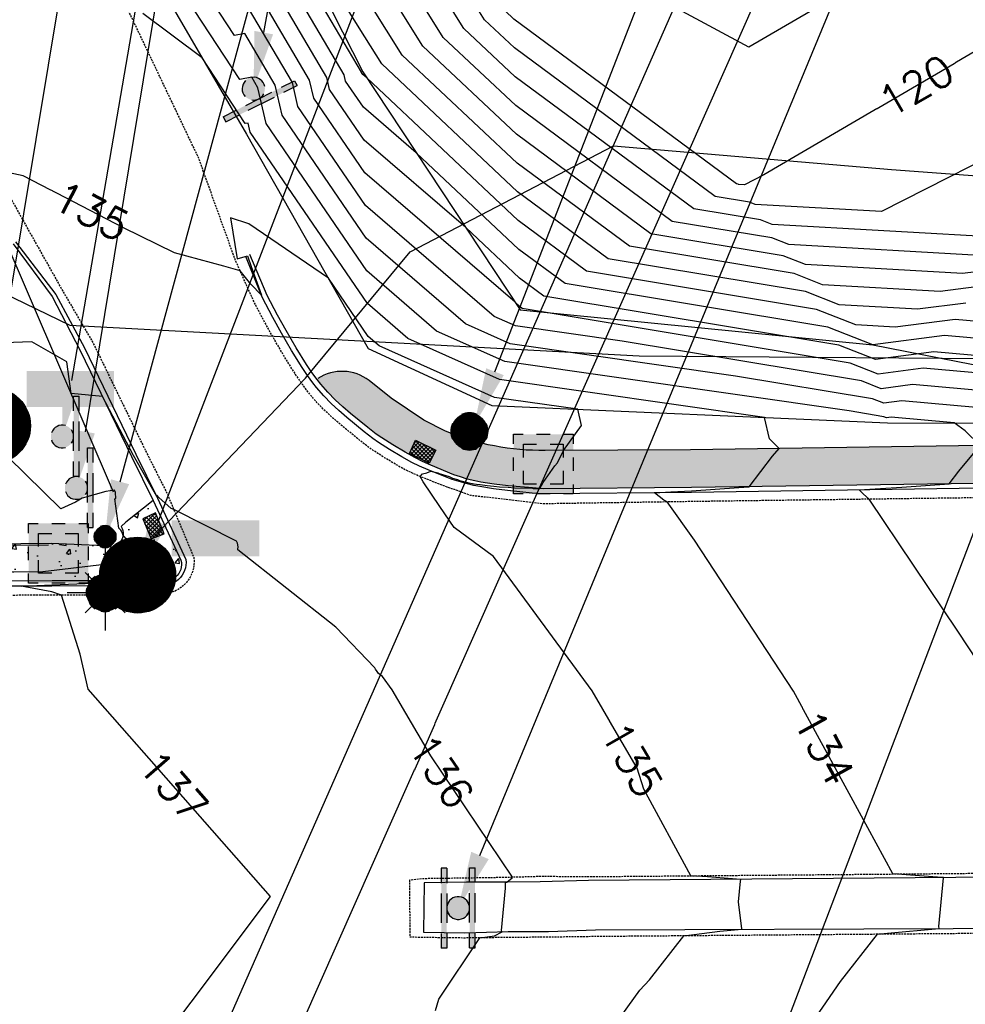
# Model space of a CAD drawing. Header units: feet. Extents: x 351431 to 355879, y 310968 to 329728.
# Tile 227 of 254: x 352934 to 353059, y 326915 to 327044. Entities that reach past the tile are written whole.
import ezdxf

# ---------------------------------------------------------------- set-up
doc = ezdxf.new("R2010")
doc.units = ezdxf.units.FT
doc.header["$MEASUREMENT"] = 0
doc.linetypes.add('D25', pattern=[0.375, 0.25, -0.125])
for name, color, linetype in [('EHYSC', 161, 'Continuous'), ('EHYSW-WARN', 161, 'Continuous'), ('ELIG', 41, 'Continuous'), ('ELTCH-EG1', 253, 'Continuous'), ('ELTCN-EG1', 251, 'Continuous'), ('ELTT', 3, 'Continuous'), ('ELUEU', 153, 'UE'), ('ELUG', 153, 'EGASRT'), ('ELYCB-BACK', 5, 'Continuous'), ('ELYCB-FL', 2, 'Continuous'), ('ELYSP', 1, 'D25'), ('ELYSS', 2, 'Continuous'), ('ELYSW-BACK', 2, 'Continuous'), ('ELYSW-WARN', 161, 'Continuous'), ('ESFIP', 2, 'Continuous'), ('ESFLJ', 5, 'Continuous'), ('ESFLP', 4, 'Continuous'), ('ESFS', 153, 'Continuous'), ('ESMask', 155, 'Continuous'), ('ESUD', 5, 'Continuous'), ('ETFIP', 7, 'Continuous'), ('ETFS', 6, 'Continuous'), ('ETTC', 252, 'Continuous'), ('ETUD', 4, 'Continuous')]:
    doc.layers.add(name, color=color, linetype=linetype)
doc.styles.add('L80', font='simplex', dxfattribs={"height": 4})
doc.styles.add('ROMANSM', font='romansm.shx')
doc.linetypes.add('EGASRT', pattern='A,0.15,-0.07,0.15,-0.04,["G",ROMANSM,S=0.08,R=0,X=-0.005,Y=-0.04],-0.12,0.15,-0.07,0.15,-0.04,[")",ROMANSM,S=0.08,R=0,X=-0.09,Y=-0.04],-0.075', length=1.015)
doc.linetypes.add('UE', pattern='A,0.25,-0.07,0.07,-0.07,0.07,-0.07,0.07,-0.07,0.25,-0.06,["UE",ROMANSM,S=0.08,R=0,X=-0.02,Y=-0.04],-0.175', length=1.225)

# ---------------------------------------------------------------- blocks, each defined once
blk = doc.blocks.new('ESUFJBOX2')
for points in [[(-0.0787, 0.0535), (-0.0787, 0.0787), (-0.0535, 0.0787)], [(-0.0178, 0.0787), (0.0178, 0.0787)], [(0.0535, 0.0787), (0.0787, 0.0787), (0.0787, 0.0535)], [(-0.0525, 0.0178), (-0.0525, 0.0525), (-0.0178, 0.0525)], [(0.0178, 0.0525), (0.0525, 0.0525), (0.0525, 0.0178)], [(-0.0787, -0.0178), (-0.0787, 0.0178)], [(0.0787, 0.0178), (0.0787, -0.0178)], [(-0.0525, -0.0525), (-0.0525, -0.0178)], [(0.0525, -0.0178), (0.0525, -0.0525), (0.0178, -0.0525)], [(-0.0787, -0.0787), (-0.0787, -0.0535)], [(-0.0178, -0.0525), (-0.0525, -0.0525)], [(0.0787, -0.0535), (0.0787, -0.0787), (0.0535, -0.0787)], [(-0.0535, -0.0787), (-0.0787, -0.0787)], [(0.0178, -0.0787), (-0.0178, -0.0787)]]:
    blk.add_lwpolyline(points)
at = {"layer": 'ESMask'}
blk.add_solid([(-0.0787, -0.0787), (-0.0787, 0.0787), (0.0787, -0.0787), (0.0787, 0.0787)], dxfattribs=at)
blk = doc.blocks.new('ESIPUBSIGN')
at = {"layer": 'ESMask'}
h = blk.add_hatch(color=256, dxfattribs=at)
edge = h.paths.add_edge_path()
edge.add_arc((0, 0), 0.03, 90, 450)
for p, q in [((-0.03, 0.1047), (-0.0447, 0.1047)), ((-0.0447, 0.1047), (-0.0447, 0.066)), ((-0.03, 0.1047), (-0.03, 0.066)), ((-0.0447, 0.0381), (-0.0447, -0.0393)), ((-0.03, 0.0381), (-0.03, -0.0393)), ((-0.0447, -0.0672), (-0.0447, -0.1059)), ((-0.03, -0.0672), (-0.03, -0.1059)), ((-0.03, -0.1059), (-0.0447, -0.1059))]:
    blk.add_line(p, q)
for start, end in [(17.9702, 107.0495), (144.2314, 216.3563), (253.5383, 340.7883)]:
    blk.add_arc((0, 0), 0.03, start, end)
blk.add_solid([(-0.0447, -0.1059), (-0.03, -0.1059), (-0.0447, 0.1047), (-0.03, 0.1047)], dxfattribs=at)
blk = doc.blocks.new('ESUFSIG')
for start, end in [(65, 115), (155, 205), (335, 25), (245, 295)]:
    blk.add_arc((0, 0), 0.0492, start, end)
at = {"layer": 'ESMask', "const_width": 0.0492}
blk.add_lwpolyline([(-0.0246, 0, 1), (0.0246, 0, 1)], format="xyb", close=True, dxfattribs=at)
blk = doc.blocks.new('ESUFMALUM')
for p, q in [((0, -0.0295), (0, -0.0976)), ((-0.053, -0.0946), (-0.0354, -0.1123)), ((0.053, -0.0946), (0.0354, -0.1123)), ((-0.1, -0.1476), (-0.05, -0.1476)), ((0.05, -0.1476), (0.1, -0.1476)), ((-0.0354, -0.183), (-0.053, -0.2007)), ((0, -0.1976), (0, -0.2476)), ((0.0354, -0.183), (0.053, -0.2007))]:
    blk.add_line(p, q)
for centre, radius, start, end in [((0, 0), 0.0295, 63.6503, 116.3497), ((0, 0), 0.0295, 153.6503, 206.3497), ((0, 0), 0.0295, 333.6503, 26.3497), ((0, 0), 0.0295, 243.6503, 296.3497), ((0, -0.1476), 0.05, 76.7041, 103.2959), ((0, -0.1476), 0.05, 121.7041, 148.2959), ((0, -0.1476), 0.05, 31.7041, 58.2959), ((0, -0.1476), 0.05, 166.7041, 193.2959), ((0, -0.1476), 0.05, 346.7041, 13.2959), ((0, -0.1476), 0.05, 211.7041, 238.2959), ((0, -0.1476), 0.05, 301.7041, 328.2959), ((0, -0.1476), 0.05, 256.7041, 283.2959)]:
    blk.add_arc(centre, radius, start, end)
at = {"layer": 'ESMask'}
for points, const_width in [([(-0.0148, 0, 1), (0.0148, 0, 1)], 0.0295), ([(-0.025, -0.1476, 1), (0.025, -0.1476, 1)], 0.05)]:
    blk.add_lwpolyline(points, format="xyb", close=True, dxfattribs=dict(at, const_width=const_width))
blk = doc.blocks.new('ESUDCI')
for p, q in [((-0.0684, 0.0831), (-0.0684, 0.0912)), ((-0.0684, 0.0912), (-0.0263, 0.0912)), ((-0.0101, 0.0912), (0.0101, 0.0912)), ((0.0263, 0.0912), (0.0684, 0.0912)), ((0.0684, 0.0912), (0.0684, 0.0831)), ((-0.0684, 0.0243), (-0.0684, 0.0669)), ((-0.0595, 0.0602), (-0.0684, 0.0602)), ((-0.0231, 0.0602), (-0.0466, 0.0602)), ((0.0134, 0.0602), (-0.0101, 0.0602)), ((0.0499, 0.0602), (0.0263, 0.0602)), ((0.0684, 0.0602), (0.0628, 0.0602)), ((0.0684, 0.0669), (0.0684, 0.0243)), ((-0.0628, 0.0301), (-0.0684, 0.0301)), ((-0.0263, 0.0301), (-0.0499, 0.0301)), ((0.0101, 0.0301), (-0.0134, 0.0301)), ((0.0466, 0.0301), (0.0231, 0.0301)), ((0.0684, 0.0301), (0.0595, 0.0301)), ((-0.0684, 0), (-0.0684, 0.0081)), ((-0.0263, 0), (-0.0684, 0)), ((0.0101, 0), (-0.0101, 0)), ((0.0684, 0.0081), (0.0684, 0)), ((0.0684, 0), (0.0263, 0))]:
    blk.add_line(p, q)
at = {"layer": 'ESMask'}
blk.add_solid([(-0.0684, 0), (-0.0684, 0.0912), (0.0684, 0), (0.0684, 0.0912)], dxfattribs=at)
blk = doc.blocks.new('ESUMHOLE')
at = {"ltscale": 0.5}
for radius in [0.1, 0.057]:
    blk.add_circle((0, 0), radius, dxfattribs=at)
at = {"layer": 'ESMask', "const_width": 0.1}
blk.add_lwpolyline([(-0.05, 0, 1), (0.05, 0, 1)], format="xyb", close=True, dxfattribs=at)
at = {"layer": 'ESMask', "color": 155}
blk.add_solid([(0.0899, 0.0499), (0.0899, 0.1445), (0.3206, 0.0499), (0.3206, 0.1445)], dxfattribs=at)

msp = doc.modelspace()

# ---------------------------------------------------------------- hatches: boundary and pattern name
at = {"layer": 'EHYSC'}
h = msp.add_hatch(dxfattribs=at)
h.set_pattern_fill('AR-CONC', color=256, style=0)
h.set_pattern_definition([(50, (352973.602, 326982.555), (7.1726, -0.62752), [0.75, -8.25]), (355, (352973.602, 326982.555), (-1.38751, 7.52192), [0.6, -6.6]), (100.4514, (352974.2, 326982.503), (5.78509, 6.8944), [0.6374, -7.01142]), (46.1842, (352973.602, 326984.555), (10.67241, -1.65519), [1.125, -12.375]), (96.6356, (352974.491, 326984.417), (9.34663, 9.74118), [0.9561, -10.51713]), (351.1842, (352973.602, 326984.555), (9.34662, 9.74119), [0.9, -9.9]), (21, (352974.602, 326984.055), (5.96907, -4.02619), [0.75, -8.25]), (326, (352974.602, 326984.055), (2.43315, 7.2515), [0.6, -6.6]), (71.4514, (352975.0994, 326983.7195), (8.40223, 3.225305), [0.6374, -7.01142]), (37.5, (352973.602, 326982.555), (0.121599, 3.328939), [0, -6.52, 0, -6.7, 0, -6.625]), (7.5, (352973.602, 326982.555), (2.630695, 3.944117), [0, -3.82, 0, -6.37, 0, -2.525]), (327.5, (352971.372, 326982.555), (5.338224, -0.225549), [0, -2.5, 0, -7.8, 0, -10.35]), (317.5, (352970.372, 326982.555), (5.83186, 1.00105), [0, -3.25, 0, -5.18, 0, -7.35])])
h.paths.add_polyline_path([(353453.9, 326990.68), (353454.91, 326991.1), (353456.44, 326991.81), (353457.36, 326992.29), (353458.24, 326992.8), (353459.11, 326993.36), (353459.98, 326993.98), (353460.88, 326994.68), (353462.19, 326995.77), (353462.98, 326996.48), (353463.72, 326997.2), (353464.41, 326997.98), (353465.07, 326998.83), (353465.71, 326999.79), (353466.31, 327000.78), (353466.91, 327001.87), (353467.52, 327003.02), (353468.69, 327005.4), (353469.74, 327007.67), (353470.58, 327009.59), (353471.36, 327011.42), (353471.72, 327016.93), (353468.6, 327015.03), (353466.68, 327012.71), (353465.96, 327011.14), (353464.23, 327007.52), (353463.18, 327005.46), (353462.1, 327003.51), (353461.32, 327002.21), (353460.37, 327000.93), (353459.26, 326999.78), (353457.95, 326998.67), (353457.15, 326998.05), (353456.37, 326997.5), (353455.61, 326997.01), (353454.83, 326996.55), (353454.01, 326996.12), (353452.65, 326995.48), (353451.54, 326995.02), (353450.43, 326994.7), (353448.96, 326994.37), (353447.75, 326994.14), (353446.91, 326994), (353445.06, 326993.79), (353443.19, 326993.65), (353388.65, 326992.84), (353337.88, 326992.1), (353285.73, 326991.48), (353278.54, 326991.31), (353274.8, 326991.29), (353250.95, 326991.03), (353247.34, 326990.94), (353234.63, 326990.76), (353182.99, 326989.96), (353128.98, 326989.18), (353075.88, 326988.45), (353022.86, 326987.68), (353003.7, 326987.59, -0.104724), (352990.55, 326990.14), (352987.68, 326991.6), (352983.36, 326994.48), (352980.46, 326996.8, 0.327138), (352973.58, 326996.98), (352973.6, 326996.95), (352974.08, 326996.34), (352975.03, 326995.25), (352975.99, 326994.26), (352976.99, 326993.35), (352978.02, 326992.47), (352980.29, 326990.61), (352981.41, 326989.74), (352982.14, 326989.25), (352983.6, 326988.33), (352985.21, 326987.38), (352986.5, 326986.64), (352987.49, 326986.14), (352988.59, 326985.65), (352991.65, 326984.39), (352992.51, 326984.09), (352993.41, 326983.82), (352994.39, 326983.58), (352995.19, 326983.43), (352996.96, 326983.16), (352998.81, 326982.94), (353002.02, 326982.65), (353003.41, 326982.55), (353022.96, 326982.7), (353075.92, 326983.47), (353128.85, 326984.22), (353183.44, 326985.03), (353235.34, 326985.78), (353247.38, 326986.14), (353251.07, 326986.05), (353274.97, 326986.43), (353278.56, 326986.38), (353285.67, 326986.45), (353337.92, 326987.14), (353388.54, 326987.84), (353443.48, 326988.66), (353445.55, 326988.82), (353447.58, 326989.06), (353448.5, 326989.23), (353450.08, 326989.57), (353452, 326990.05), (353452.94, 326990.34)])
h = msp.add_hatch(dxfattribs=at)
h.set_pattern_fill('AR-CONC', color=256, style=0)
h.set_pattern_definition([(50, (352814.198, 326970.264), (7.1726, -0.62752), [0.75, -8.25]), (355, (352814.198, 326970.264), (-1.3875, 7.52192), [0.6, -6.6]), (100.4514, (352814.796, 326970.212), (5.7851, 6.8944), [0.6374, -7.01142]), (46.184, (352814.198, 326972.264), (10.6724, -1.6552), [1.125, -12.375]), (96.636, (352815.088, 326972.126), (9.3466, 9.7412), [0.9561, -10.5171]), (351.184, (352814.198, 326972.264), (9.3466, 9.7412), [0.9, -9.9]), (21, (352815.198, 326971.764), (5.96907, -4.0262), [0.75, -8.25]), (326, (352815.198, 326971.764), (2.43315, 7.2515), [0.6, -6.6]), (71.4514, (352815.6956, 326971.4285), (8.40223, 3.2253), [0.6374, -7.01142]), (37.5, (352814.1982, 326970.264), (0.1216, 3.32894), [0, -6.52, 0, -6.7, 0, -6.625]), (7.5, (352814.1982, 326970.264), (2.630695, 3.94412), [0, -3.82, 0, -6.37, 0, -2.525]), (327.5, (352811.9682, 326970.264), (5.338224, -0.22555), [0, -2.5, 0, -7.8, 0, -10.35]), (317.5, (352810.968, 326970.264), (5.83186, 1.00105), [0, -3.25, 0, -5.18, 0, -7.35])])
h.paths.add_polyline_path([(352955.65, 326973.13), (352951.98, 326980.99), (352948.36, 326978.15), (352947.75, 326977.57, -0.742423), (352945.55, 326975.01), (352938.55, 326975.31), (352886.62, 326974.75), (352834.87, 326974.54), (352814.2, 326974.89), (352814.2, 326970.28), (352834.95, 326970.26), (352886.94, 326970.33), (352938.66, 326970.4), (352947.05, 326970.39), (352952.64, 326970.51, 0.614753)])
at = {"layer": 'EHYSW-WARN'}
h = msp.add_hatch(dxfattribs=at)
h.set_pattern_fill('ANSI37', color=256, scale=3, style=0)
h.paths.add_polyline_path([(352988.39, 326985.92), (352985.79, 326987.2), (352986.6, 326988.94), (352989.28, 326987.62)])
h = msp.add_hatch(dxfattribs=at)
h.set_pattern_fill('ANSI37', color=256, scale=3, style=0)
h.paths.add_polyline_path([(352952.31, 326979.35), (352950.61, 326978.59), (352951.7, 326975.92), (352953.45, 326976.62)])

# ---------------------------------------------------------------- linework, layer by layer
at = {"layer": 'ELIG', "flags": 128}
for points in [[(352946.74, 326982.09), (352924.97, 327032.73), (352903.06, 327077.57), (352878.33, 327127.87), (352856.54, 327172.7), (352831.68, 327223.3), (352807, 327273.69), (352790.52, 327307.41), (352779.58, 327327.47), (352768.33, 327346.43)], [(352812.26, 326974.85), (352869.28, 326974.72), (352938.19, 326975.14)]]:
    msp.add_lwpolyline(points, dxfattribs=at)
at = {"layer": 'ELTCN-EG1', "flags": 128}
for points, elevation in [([(353047.25, 327050.51), (353030.54, 327040.74), (353011.34, 327051.09)], 119), ([(352952.47, 326981.71), (352952.46, 326981.54), (352949.4, 326986.94), (352945.3, 326994.72), (352941.18, 326995.09), (352940.6, 326999.27), (352935.98, 327001.89), (352932.32, 327001.76)], 136), ([(352935.69, 326969.75), (352938.63, 326969.86), (352943.01, 326970.07), (352947.05, 326970.33), (352947.19, 326970.37), (352947.33, 326970.37), (352947.45, 326970.4), (352947.71, 326970.48), (352947.46, 326970.5), (352948.37, 326973.18), (352948.42, 326973.23), (352948.47, 326973.3), (352948.51, 326973.37), (352948.56, 326973.45), (352948.6, 326973.53), (352948.57, 326973.76), (352948.67, 326975.62), (352948.61, 326975.71), (352948.54, 326975.81), (352948.45, 326975.92), (352948.34, 326976.05), (352948.2, 326976.2), (352948.03, 326976.37), (352948.01, 326976.39), (352947.97, 326976.53), (352947.92, 326976.68), (352947.86, 326976.82), (352947.79, 326976.95), (352947.71, 326977.07), (352947.63, 326977.18), (352947.54, 326977.28), (352947.45, 326977.36), (352946.93, 326981.22), (352947.08, 326981.27), (352947.01, 326982.03), (352946.88, 326982.37), (352945.76, 326982.2), (352942.64, 326981.29), (352941.75, 326980.79), (352939.79, 326979.88), (352932.85, 326986.71)], 137)]:
    msp.add_lwpolyline(points, dxfattribs=dict(at, elevation=elevation))
at = {"layer": 'ELTT', "flags": 128}
msp.add_lwpolyline([(352838.72, 327306.79), (352862.15, 327273.47), (352885.61, 327216.6), (352911.45, 327169.22), (352933.47, 327125.24), (352958.09, 327079.88), (352979.62, 327037.47), (353000.38, 327006.13), (353046.88, 327001.5), (353099.6, 326991.18), (353107.76, 327024.33), (353133.82, 327075.66), (353169.33, 327092.83), (353182.53, 327042.94)], dxfattribs=at)
at = {"layer": 'ELUEU', "flags": 128}
msp.add_lwpolyline([(352321.11, 327031.09), (352333.13, 327025.64), (352362.14, 327026.42), (352397.4, 327022.45), (352418, 327011.51), (352431.8, 327000.01), (352458.1, 326981.29), (352465.9, 326973.24), (352483.69, 326971.28), (352546.83, 326970.51), (352605.6, 326971.45), (352775.24, 326972.05), (352827.6, 326971.99), (352864.26, 326971.61), (352937.44, 326971.65), (352947.4, 326972.84), (352951.29, 326975.38), (352972.07, 326997.1), (352985.88, 327013.75), (353012.69, 327027.73), (353049.35, 327024.62), (353073.7, 327022.81), (353108.14, 327025.69), (353153.53, 327024.87), (353186.47, 327024.92), (353210.69, 327025.77), (353231.94, 327025.38), (353246.72, 327026.53), (353285.15, 327026.28), (353312.56, 327024.95), (353342.32, 327018.84), (353372.43, 327020.12), (353420.76, 327021.49), (353460.54, 327021.37), (353461.53, 327024.21), (353502.83, 327025.61), (353513.22, 327021.01), (353526.07, 327007.17), (353532.6, 327004.81), (353546.65, 327003.65)], dxfattribs=at)
at = {"layer": 'ELUG', "flags": 128}
msp.add_lwpolyline([(351628.51, 327009.58), (351727.98, 327005.72), (351879.5, 327005.44), (352016.06, 327009.05), (352139.04, 327008.19), (352229.02, 327010.07), (352291.51, 327009.48), (352327.51, 327011.59), (352363.93, 327007.9), (352394.05, 327008.4), (352418, 327011.51), (352467.76, 327008.79), (352500.86, 327009.66), (352541.02, 327012.64), (352573.71, 327015.89), (352629.09, 327014.46), (352764.36, 327019.9), (352798.92, 327022.22), (352840.68, 327019.81), (352879.46, 327015.94), (352912.78, 327017.78), (352940.99, 327004.09), (353016.09, 327000.07), (353073.16, 326999.6), (353126.27, 327000.8), (353171.7, 327001.07), (353207.47, 326998.86), (353258.09, 326998.92), (353287.96, 327003.27), (353330.55, 327004.17), (353359.99, 327004.54), (353394.26, 327005.2), (353432.44, 327004.83), (353487, 327004.74), (353514.94, 327004.34), (353526.78, 327004.41)], dxfattribs=at)
at = {"layer": 'ELYCB-BACK', "flags": 128}
msp.add_lwpolyline([(352933.53, 327014.83), (352938.65, 327007.88), (352942.38, 327000.76), (352949.12, 326986.79), (352951.98, 326980.99), (352955.65, 326973.13, -0.614753), (352952.64, 326970.51), (352947.05, 326970.39), (352938.66, 326970.4), (352886.94, 326970.33), (352834.88, 326970.25), (352765.69, 326970.33)], format="xyb", dxfattribs=at)
for points in [[(353075.92, 326983.47), (353022.96, 326982.7), (353003.41, 326982.55), (353002.02, 326982.65), (352998.81, 326982.94), (352996.96, 326983.16), (352995.19, 326983.43), (352994.39, 326983.58), (352993.41, 326983.82), (352992.51, 326984.09), (352991.65, 326984.39), (352988.59, 326985.65), (352987.49, 326986.14), (352986.5, 326986.64), (352985.21, 326987.38), (352983.6, 326988.33), (352982.14, 326989.25), (352981.41, 326989.74), (352980.29, 326990.61), (352978.02, 326992.47), (352976.99, 326993.35), (352975.99, 326994.26), (352975.03, 326995.25), (352974.08, 326996.34), (352973.6, 326996.95), (352972.92, 326997.88), (352972.22, 326998.91), (352970.83, 327001.13), (352969.52, 327003.38), (352968.39, 327005.41), (352967.01, 327008.03), (352964.74, 327013.41)], [(353209.02, 326933.43), (353157.92, 326932.25), (353109.05, 326931.77), (353057.83, 326931.3), (353009.4, 326930.9), (353003.04, 326930.73), (352998.41, 326930.7), (352993.32, 326930.7), (352987.72, 326930.59), (352987.64, 326924.11), (352993.1, 326924.03), (352998.82, 326924.17), (353004.14, 326924.19), (353010.34, 326924.4), (353057.47, 326924.6), (353109.06, 326925.12), (353158, 326926.52), (353209.12, 326927.92)]]:
    msp.add_lwpolyline(points, dxfattribs=at)
at = {"layer": 'ELYCB-FL', "flags": 128}
msp.add_lwpolyline([(352933.85, 327015.1), (352939.15, 327008.14), (352942.93, 327001.12), (352949.72, 326987.12), (352952.57, 326981.31), (352956.29, 326973.2, -0.519385), (352952.67, 326969.87), (352947.04, 326969.76), (352938.62, 326969.72), (352886.93, 326969.72), (352834.88, 326969.7), (352765.73, 326969.72)], format="xyb", dxfattribs=at)
msp.add_lwpolyline([(353075.91, 326982.83), (353022.98, 326982.05), (353003.35, 326981.85), (353001.95, 326981.97), (352998.72, 326982.31), (352996.86, 326982.55), (352995.08, 326982.83), (352994.27, 326982.98), (352993.25, 326983.22), (352992.32, 326983.49), (352991.43, 326983.78), (352989.66, 326984.45), (352988.23, 326985.02), (352987.11, 326985.5), (352986.1, 326986), (352984.79, 326986.74), (352983.17, 326987.7), (352981.69, 326988.64), (352980.96, 326989.15), (352979.83, 326990.03), (352977.53, 326991.93), (352976.48, 326992.84), (352975.47, 326993.77), (352974.49, 326994.77), (352973.53, 326995.89), (352973.04, 326996.51), (352972.36, 326997.46), (352971.65, 326998.5), (352970.25, 327000.76), (352968.92, 327003.04), (352967.78, 327005.11), (352966.38, 327007.77), (352964.21, 327013.13)], dxfattribs=at)
at = {"layer": 'ELYSP', "flags": 128}
for points in [[(353471.72, 327016.93), (353473.34, 327010.98), (353472.52, 327009.02), (353471.62, 327006.97), (353470.51, 327004.55), (353469.26, 327002.01), (353468.62, 327000.78), (353467.98, 326999.62), (353467.34, 326998.56), (353466.65, 326997.54), (353465.94, 326996.63), (353465.19, 326995.8), (353464.4, 326995.03), (353463.54, 326994.28), (353462.13, 326993.13), (353461.13, 326992.37), (353460.16, 326991.7), (353459.21, 326991.1), (353458.24, 326990.54), (353457.22, 326990.02), (353455.54, 326989.23), (353454.49, 326988.79), (353453.49, 326988.42), (353452.52, 326988.1), (353451.54, 326987.83), (353448.89, 326987.21), (353447.91, 326987.04), (353446.82, 326986.91), (353444.77, 326986.74), (353443.53, 326986.67), (353388.81, 326985.74), (353337.93, 326985.19), (353285.83, 326984.43), (353278.62, 326984.26), (353275.06, 326984.3), (353251.07, 326983.96), (353247.35, 326983.9), (353235.33, 326983.74), (353183.52, 326983), (353128.81, 326982.2), (353075.89, 326981.55), (353023, 326980.85), (353003.29, 326980.55), (352993.9, 326981.65), (352990.75, 326982.77), (352987.72, 326983.93), (352986.57, 326984.42), (352985.51, 326984.9), (352984.15, 326985.64), (352982.5, 326986.63), (352981, 326987.59), (352980.26, 326988.11), (352979.11, 326989.01), (352976.77, 326990.94), (352975.7, 326991.85), (352974.68, 326992.79), (352973.68, 326993.8), (352972.7, 326994.93), (352972.21, 326995.56), (352971.5, 326996.53), (352970.77, 326997.61), (352969.31, 326999.92), (352967.94, 327002.27), (352966.75, 327004.39), (352965.3, 327007.13), (352962.8, 327012.74), (352957.95, 327026.2), (352945.57, 327052.16), (352923.15, 327098.73), (352900.12, 327145.49), (352876.71, 327192.33), (352852.27, 327239.45), (352828.96, 327285.33), (352805.94, 327331.02), (352784.84, 327377.71), (352765.38, 327424.66), (352747.38, 327470.35), (352729.62, 327519.27), (352711.13, 327568.23), (352695.97, 327611.17), (352680.91, 327659.05), (352668.26, 327707.91), (352656.73, 327756.8), (352645.41, 327805.7), (352634.18, 327854.5), (352629.81, 327868.64), (352624.01, 327903.23), (352616.53, 327952.87), (352608.23, 328002.03), (352600.06, 328051.62), (352591.29, 328101.07), (352580.88, 328154.88), (352570.37, 328203.91), (352559.3, 328252.38), (352547.15, 328301.25), (352534.24, 328349.81), (352518.99, 328403.42), (352504.39, 328451.26), (352488.93, 328498.79), (352472.68, 328546.31), (352455.4, 328593.22), (352428.81, 328661.94), (352411.59, 328708.61), (352393.97, 328755.74), (352373.41, 328801.56), (352361.41, 328828.11), (352340.34, 328873.39), (352318.03, 328918.29), (352294.6, 328962.5), (352287.43, 328978.54), (352284.98, 328987.24), (352274.18, 329000.14), (352270.06, 329005.4), (352268.05, 329008.33), (352245.45, 329048.88), (352220.78, 329092.58), (352196.74, 329136.66), (352173.48, 329180.77), (352149.62, 329224.82), (352125.54, 329268.72), (352101.8, 329312.58), (352077.73, 329356.42), (352053.85, 329400.26), (352028.64, 329446.1), (352005.1, 329487.53), (352002.23, 329492.52), (352001.22, 329494.95), (352003.34, 329495.44), (352005.77, 329496.35), (352007.01, 329499.72), (352007.48, 329505.59), (351999.79, 329504.42), (351998.98, 329504.41), (351997.72, 329504.42, -0.123639), (351998.25, 329529.38), (352000.21, 329534.16), (352001.79, 329537.24), (352004.97, 329541.63), (352015.31, 329551.42), (352026.23, 329556.61), (352036.34, 329559.87), (352047.35, 329562.38), (352057.58, 329563.77), (352099.51, 329564.28)], [(352669.31, 326840.93), (352677.33, 326790.8), (352685.12, 326741.63), (352692.68, 326692.33), (352700.79, 326642.52), (352708.71, 326593.13), (352716.56, 326544.1), (352724.39, 326494.75), (352732.31, 326445.28), (352740.5, 326396.07), (352748.52, 326346.78), (352756.55, 326297.83), (352765.17, 326247.85), (352772.79, 326198.85), (352780.82, 326149.55), (352788.93, 326099.86), (352789.46, 326095.44), (352787.74, 326095.71), (352785.97, 326098.57), (352769.08, 326147.44), (352750.49, 326195.2), (352732.36, 326242.65), (352714.34, 326290.18), (352695.73, 326337.75), (352677.36, 326385.81), (352671.31, 326401.44), (352652.58, 326449.25), (352633.95, 326496.99), (352614.26, 326547.05), (352593.4, 326600.3), (352572.27, 326654.15), (352552.21, 326704.8), (352532.03, 326757.14), (352511.78, 326807.7), (352491.79, 326859.43), (352489.07, 326865.88), (352482.85, 326881.64), (352481.96, 326884.08), (352478.73, 326892.72, -0.387923), (352480.89, 326896.38), (352490.59, 326896.88), (352495.74, 326896.99), (352547.34, 326896.98), (352611.91, 326897.16), (352663.21, 326897.2), (352713.18, 326897.39), (352764.07, 326897.1), (352815.19, 326897.09), (352834.19, 326897.1), (352884.99, 326897.18), (352941.91, 326897.36), (352945.23, 326897.33), (352948.07, 326897.35, -0.343653), (352955.1, 326892.59), (352955.27, 326889.92), (352955.99, 326849.83), (352955.47, 326840.72), (352956.55, 326786.31), (352958.6, 326733.13), (352961.11, 326680.34), (352963.2, 326628.51), (352965.4, 326575.97), (352967.27, 326523.24), (352970, 326470.96), (352971.95, 326422.3), (352971.3, 326394.39), (352971.35, 326393.86), (352968.23, 326345.53), (352964.31, 326289.65), (352959.96, 326237.31), (352956.51, 326185.44), (352953.03, 326134.96), (352949.28, 326082.51), (352947.5, 326029.85), (352947.29, 325978.11), (352949.25, 325926.05), (352951.86, 325876.73), (352953.27, 325824.71), (352952.57, 325822.12), (352950.49, 325821.49), (352947.43, 325822.57), (352939.49, 325871.34), (352931.53, 325920.36), (352923.69, 325970.01), (352915.85, 326018.85), (352907.87, 326068.63), (352899.89, 326117.32), (352892.07, 326167.26), (352884.3, 326216.71), (352876.4, 326266.05), (352868.33, 326315.28), (352860.49, 326364.65), (352852.55, 326414.29), (352844.24, 326463.55), (352836.39, 326512.77), (352828.44, 326562.2), (352820.67, 326611.62), (352812.85, 326660.91), (352805.04, 326710.37), (352797.43, 326759.71), (352789.56, 326808.98), (352781.81, 326858.48), (352777.18, 326889.71), (352770.83, 326931.74), (352764.73, 326967.78), (352762.99, 326979.17), (352757.68, 327011.78), (352750.3, 327056.04), (352741.08, 327111.96), (352732.89, 327161.11), (352725.19, 327210.71), (352717, 327260.27), (352708.89, 327309.56), (352701.17, 327358.85), (352692.8, 327407.84), (352684.75, 327457.55), (352676.89, 327506.79), (352668.89, 327556.28), (352663.11, 327596.51), (352661.91, 327599.5), (352666.75, 327599.31), (352671.43, 327600.91), (352673.58, 327596.98), (352688.25, 327559.15), (352705.74, 327511.22), (352723.35, 327462.77), (352741.16, 327415.34), (352761.84, 327368.02), (352784.32, 327321.64), (352806.98, 327275.77), (352830.16, 327228.36), (352852.86, 327181.53), (352875.43, 327135.27), (352898.73, 327088.17), (352921.62, 327041.43), (352935.71, 327016.32), (352939.95, 327008.78), (352944.02, 327001.83), (352950.93, 326987.65), (352953.83, 326981.89), (352957.34, 326973.5, -0.461442), (352953.1, 326968.71), (352947.07, 326968.55), (352938.59, 326968.51), (352887.06, 326968.33), (352834.92, 326968.41), (352765.72, 326968.2), (352715.08, 326968.23), (352663.71, 326967.92), (352612.26, 326968.2), (352598.01, 326968.01), (352544.89, 326967.82), (352494, 326967.75), (352469.81, 326967.69), (352463.49, 326967.73), (352460.89, 326967.73), (352456.68, 326972.72), (352455.58, 326972.63), (352456.38, 326977.4), (352456.85, 326980.75), (352461.61, 327008.27), (352462.65, 327013.78), (352462.82, 327014.6), (352464.73, 327025.76), (352471.22, 327076.33), (352477.38, 327126.05), (352483.66, 327176.67), (352489.81, 327226.52), (352495.63, 327275.78), (352502.04, 327325.95), (352508.17, 327377.49), (352513.96, 327426.07), (352518.69, 327476.29), (352521.89, 327527.81), (352523.21, 327577.57), (352524.96, 327603.15), (352527.06, 327610.52), (352529.97, 327613.88), (352534.11, 327615.57), (352538.8, 327615.57), (352542.17, 327613.86), (352544.23, 327610.85), (352548.46, 327587.45), (352557.12, 327538.03), (352564.8, 327488.59), (352573.35, 327439.22), (352581.53, 327389.72), (352589.66, 327340.53), (352597.61, 327291.05), (352605.22, 327242.1), (352613.36, 327192.34), (352621.44, 327143.28), (352628.96, 327093.63), (352637.1, 327044.5), (352644.72, 326997.64), (352648.24, 326974.74), (352656.35, 326922.87), (352660.02, 326891.46), (352669.31, 326840.93)]]:
    msp.add_lwpolyline(points, format="xyb", dxfattribs=at)
msp.add_lwpolyline([(353472.51, 326937.58), (353413.5, 326935.98), (353409.55, 326936.03), (353370.72, 326935.04), (353352.66, 326933.92), (353304.67, 326930.98), (353255.49, 326928.57), (353209.11, 326927.28), (353158.03, 326925.85), (353109.04, 326924.44), (353057.46, 326923.9), (353010.47, 326923.52), (353004.18, 326923.44), (352998.91, 326923.4), (352992.92, 326923.33), (352987.71, 326923.4), (352985.86, 326923.44), (352985.85, 326930.98), (352987.66, 326931.19), (352993.32, 326931.27), (352998.66, 326931.35), (353003.06, 326931.48), (353009.32, 326931.42), (353057.81, 326931.84), (353109.12, 326932.38), (353157.81, 326932.85), (353209.03, 326934.1), (353255.38, 326935.08), (353304.23, 326936.33), (353352.28, 326937.4), (353370.43, 326937.8), (353409.74, 326938.82), (353413.58, 326938.88), (353472.4, 326940.36)], dxfattribs=at)
at = {"layer": 'ELYSS', "flags": 128}
msp.add_lwpolyline([(352701.02, 327606.48), (352728.29, 327525.4), (352744.04, 327483.11), (352751.8, 327462.87), (352769.26, 327417.8), (352783.82, 327384.82), (352805.63, 327335.44), (352823.93, 327299.71), (352844.36, 327258.14), (352868.11, 327211.27), (352894.28, 327159.35), (352917.19, 327117.67), (352941.89, 327067.8), (352964.28, 327029.27), (352980.36, 327001.03), (352996.66, 326993.5), (353048.83, 326991.24), (353099.6, 326991.18), (353150.99, 326992.1), (353184.17, 326992.79)], dxfattribs=at)
at = {"layer": 'ELYSW-BACK', "flags": 128}
for points in [[(353234.63, 326990.76), (353182.99, 326989.96), (353128.98, 326989.18), (353075.88, 326988.45), (353022.86, 326987.68), (353003.7, 326987.59, -0.104724), (352990.55, 326990.14), (352987.68, 326991.6), (352983.36, 326994.48), (352980.46, 326996.8, 0.320229), (352973.7, 326997.06)], [(352951.98, 326980.99), (352948.36, 326978.15), (352947.75, 326977.57, -0.742423), (352945.55, 326975.01), (352938.55, 326975.31), (352886.62, 326974.75), (352834.62, 326974.56), (352814.2, 326974.89)]]:
    msp.add_lwpolyline(points, format="xyb", dxfattribs=at)
at = {"layer": 'ELYSW-WARN', "flags": 128}
for points in [[(352988.39, 326985.92), (352985.79, 326987.2), (352986.6, 326988.94), (352989.28, 326987.62)], [(352952.31, 326979.35), (352950.61, 326978.59), (352951.7, 326975.92), (352953.45, 326976.62)]]:
    msp.add_lwpolyline(points, close=True, dxfattribs=at)
at = {"layer": 'ETFIP'}
for points in [[(352998.22, 326997.51), (352994.34, 326990.98), (352995.9, 326998.42)], [(352948.82, 326983.14), (352945.65, 326976.23), (352946.41, 326983.79)]]:
    msp.add_solid(points, dxfattribs=at)
at = {"layer": 'ETFS', "linetype": 'ByBlock', "lineweight": -2}
msp.add_lwpolyline([(352966.57, 327042.65), (353027.13, 327373.53)], dxfattribs=at)
at = {"layer": 'ETFS'}
for points in [[(352967.8, 327042.43), (352965.22, 327035.27), (352965.34, 327042.88)], [(352942.49, 326996.61), (352939.99, 326989.43), (352940.03, 326997.03)], [(352944.29, 326989.84), (352941.84, 326982.65), (352941.83, 326990.25)], [(352996.24, 326933.73), (352992.21, 326927.28), (352993.93, 326934.69)]]:
    msp.add_solid(points, dxfattribs=at)
at = {"layer": 'ETUD'}
msp.add_solid([(352953.8, 326977.71), (352949.94, 326971.16), (352951.46, 326978.61)], dxfattribs=at)

# ---------------------------------------------------------------- block references
at = {"layer": 'ESFIP', "xscale": 50, "yscale": 50, "zscale": 50}
msp.add_blockref('ESUFSIG', (352993.69, 326990.1), dxfattribs=at)
at = {"layer": 'ESFLJ', "xscale": 50, "yscale": 50, "zscale": 50}
for p in [(353003.44, 326985.79), (352939.49, 326974.03)]:
    msp.add_blockref('ESUFJBOX2', p, dxfattribs=at)
at = {"layer": 'ESFLP', "xscale": 50, "yscale": 50, "zscale": 50}
msp.add_blockref('ESUFMALUM', (352945.65, 326976.23), dxfattribs=at)
at = {"layer": 'ESFS'}
for p, xscale, yscale, zscale, rotation in [((352965.22, 327035.27), 50.00000000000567, 50.00000000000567, 50.00000000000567, 116.8246661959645), ((352939.99, 326989.43), 50, 50, 50, 180), ((352941.84, 326982.65), 50, 50, 50, 180), ((352992.21, 326927.28), 50, 50, 50, 180)]:
    msp.add_blockref('ESIPUBSIGN', p, dxfattribs=dict(at, xscale=xscale, yscale=yscale, zscale=zscale, rotation=rotation))
at = {"layer": 'ESFS', "xscale": 50, "yscale": 50, "zscale": 50}
msp.add_blockref('ESIPUBSIGN', (352992.21, 326927.28), dxfattribs=at)
at = {"layer": 'ESUD', "xscale": 50, "yscale": 50, "zscale": 50}
for p in [(352930.8, 326990.84), (352949.94, 326971.16)]:
    msp.add_blockref('ESUMHOLE', p, dxfattribs=at)
at = {"layer": 'ESUD', "xscale": 50, "yscale": 50, "zscale": 50, "rotation": 180}
msp.add_blockref('ESUDCI', (352949.87, 326972.26), dxfattribs=at)

# ---------------------------------------------------------------- texts
at = {"layer": 'ETTC', "char_height": 4, "attachment_point": 5, "style": 'L80', "bg_fill": 3, "box_fill_scale": 1.2, "bg_fill_color": 256}
for s, insert, rotation, bg_fill_transparency in [('{134}', (353040.47, 326948.44, 134), 298.4936, 7019764), ('{135}', (353015.14, 326946.87, 135), 300.1595, 7019759), ('{136}', (352989.96, 326945.31, 136), 304.0886, 7019754)]:
    msp.add_mtext(s, dxfattribs=dict(at, insert=insert, rotation=rotation, bg_fill_transparency=bg_fill_transparency))

# ---------------------------------------------------------------- next in the draw order: texts
for s, insert, rotation, bg_fill_transparency in [('{120}', (353052.59, 327035.64, 120), 30.311, 7019709), ('{135}', (352943.83, 327019.13, 135), 332.4644, 7019689), ('{137}', (352954.68, 326943.33, 137), 311.3444, 7019814)]:
    msp.add_mtext(s, dxfattribs=dict(at, insert=insert, rotation=rotation, bg_fill_transparency=bg_fill_transparency))

# ---------------------------------------------------------------- next in the draw order: linework, layer by layer
at = {"layer": 'ELTCH-EG1', "flags": 128}
for points, elevation in [([(353062.08, 327041.19), (353032.5, 327023.9), (353029.97, 327022.61), (353029.18, 327022.66), (353029.14, 327022.67), (353028.93, 327022.71), (352999.56, 327044.42), (352998.39, 327045.53), (352976.05, 327081.27), (352972.33, 327087.25), (352950.89, 327119.46), (352944.18, 327129.88), (352929.32, 327151.25), (352915.73, 327172.18), (352907.98, 327183.22), (352897.52, 327201.6), (352887.67, 327217.09), (352877.82, 327235.48), (352863.14, 327263.14), (352858.89, 327270.66), (352858.61, 327271.6), (352839.06, 327303.85)], 120), ([(353060.54, 327009.16), (353055.76, 327008.55), (353040.24, 327009.43), (353036.52, 327010.89), (353014.8, 327014.5), (352999.97, 327025.47), (352984.83, 327039.7), (352978.63, 327049.62), (352959.41, 327080.56), (352957.43, 327083.54), (352948.99, 327096.64), (352934.27, 327119.8), (352931.53, 327124.34), (352913.44, 327151.33), (352904.2, 327165.05), (352895.85, 327179.73), (352889.74, 327189.33), (352874.89, 327213.33), (352866.37, 327229.37), (352848.23, 327261.48), (352848.16, 327261.73), (352842.94, 327270.33), (352825.53, 327300.48)], 125), ([(353094.52, 326994.77), (353053.52, 326998.42), (353047.61, 326997.66), (353043.9, 326999.11), (353000.66, 327006.29), (353000.37, 327006.51), (352999.73, 327007.11), (352979.89, 327024.19), (352973.17, 327034.02), (352972.62, 327036.4), (352962.22, 327054.04)], 130), ([(353012.01, 326910.67), (353016.18, 326916.46), (353017.43, 326917.83), (353021.96, 326923.61), (353026.71, 326924.23), (353029.6, 326924.48), (353029.63, 326924.56), (353029.17, 326928.1), (353029.42, 326930.82), (353029.47, 326931.06), (353025.08, 326931.38), (353022.91, 326931.54), (353016.68, 326942.96), (353015.81, 326945.71), (353009.88, 326955.92), (352996.86, 326973.6), (352991.7, 326977.42), (352989.77, 326980.18), (352987.6, 326983.44), (352987.19, 326984.16), (352987.51, 326984.49), (352988.06, 326984.66), (352988.61, 326984.87), (352989.51, 326984.63), (352989.7, 326984.53), (352991, 326984.16), (352991.48, 326983.93), (352992.12, 326983.75), (352992.37, 326983.65), (352992.61, 326983.57), (352993.3, 326983.41), (352993.61, 326983.34), (352994.31, 326983.21), (352994.62, 326983.15), (352995.12, 326983.08), (352996.04, 326982.98), (352996.91, 326982.87), (352997.68, 326982.81), (352998.78, 326982.73), (352999.65, 326982.68), (353002.02, 326982.6), (353002.12, 326982.59), (353002.97, 326982.59), (353003.42, 326983.36), (353004.96, 326985.55), (353005.32, 326985.97), (353006.1, 326987.6), (353008.48, 326990.87), (353007.98, 326993.01), (352996.98, 326994.58), (352981.77, 327001.39), (352980.33, 327002.62), (352975.1, 327010.28), (352964.62, 327017.45), (352962.18, 327018.23), (352963.06, 327012.83), (352964.42, 327013.24), (352964.92, 327011.84), (352966.26, 327008.07), (352964.87, 327009.49), (352963.46, 327011.24), (352961.32, 327011.89), (352954.81, 327013.63), (352948.07, 327016.91), (352934.86, 327023.8), (352931.09, 327024.57)], 135)]:
    msp.add_lwpolyline(points, dxfattribs=dict(at, elevation=elevation))
at = {"layer": 'ELTCN-EG1', "flags": 128}
for points, elevation in [([(353064.65, 327015.6), (353033.61, 327017.37), (353032.1, 327017.96), (353023.28, 327019.43), (352999.72, 327036.84), (352992.96, 327043.2), (352977.08, 327068.61), (352967.16, 327084.58), (352953.51, 327105.09), (352938.99, 327127.63), (352915, 327162.12), (352911.69, 327167.07), (352910.58, 327168.71), (352896.85, 327192.86), (352886.82, 327208.63), (352882.47, 327215.65), (352864.43, 327249.63), (352854.62, 327266.99), (352854.43, 327267.65), (352840.61, 327290.44), (352832.8, 327303.96)], 122), ([(353068.48, 327029.44), (353048.05, 327019.06), (353031.39, 327020.01), (353030.62, 327020.32), (353026.1, 327021.07), (352999.64, 327040.63), (352995.68, 327044.36), (352976.57, 327074.94), (352969.75, 327085.91), (352952.2, 327112.28), (352941.59, 327128.76), (352918.08, 327162.55), (352913.04, 327170.31), (352910.16, 327174.41), (352897.19, 327197.23), (352885.84, 327215.06), (352885, 327216.42), (352863.78, 327256.38), (352856.76, 327268.82), (352856.52, 327269.63), (352839.84, 327297.14), (352835.23, 327305.12)], 121), ([(353061.69, 327013.25), (353035.82, 327014.72), (353033.57, 327015.6), (353020.45, 327017.78), (352999.8, 327033.05), (352990.25, 327042.03), (352977.6, 327062.28), (352964.58, 327083.24), (352954.81, 327097.91), (352936.4, 327126.51), (352923.67, 327144.8), (352912.27, 327161.82), (352908.45, 327167.49), (352896.52, 327188.48), (352887.79, 327202.19), (352879.94, 327214.88), (352865.08, 327242.88), (352852.49, 327265.15), (352852.34, 327265.68), (352841.39, 327283.74), (352830.38, 327302.8)], 123), ([(353061.95, 327011.31), (353058.73, 327010.9), (353038.03, 327012.08), (353035.05, 327013.25), (353017.62, 327016.14), (352999.88, 327029.26), (352987.54, 327040.87), (352978.12, 327055.95), (352961.99, 327081.9), (352956.12, 327090.72), (352933.81, 327125.39), (352932.34, 327127.49), (352912.86, 327156.58), (352906.32, 327166.27), (352896.18, 327184.11), (352888.77, 327195.76), (352877.41, 327214.11), (352865.73, 327236.12), (352850.36, 327263.31), (352850.25, 327263.7), (352842.17, 327277.04), (352827.95, 327301.64)], 124), ([(353083.49, 327002.58), (353057.74, 327004.86), (353049.84, 327003.85), (353044.67, 327004.14), (353039.48, 327006.18), (353009.14, 327011.22), (353000.13, 327017.88), (352980.15, 327036.68), (352979.63, 327037.12), (352979.46, 327037.38), (352979.44, 327037.44), (352959.46, 327071.3)], 127), ([(353083.54, 326991.2), (353050.72, 326994.12), (353048.34, 326993.81), (353046.86, 326994.39), (353028.79, 326997.4), (352999.06, 327001.65), (352993.16, 327004.29), (352980.07, 327015.56), (352968.98, 327031.78), (352968.08, 327035.71), (352964.06, 327042.53), (352962.69, 327042.26), (352944.63, 327069.84)], 132), ([(353063.29, 326955.91), (353058.12, 326963.79), (353046.42, 326981.16), (353045.66, 326981.84), (353045.1, 326982.38), (353050.73, 326982.76), (353056.95, 326983.2), (353058.24, 326984.88), (353061.03, 326988.23), (353059.05, 326990.18), (353057.64, 326991.23), (353049.31, 326991.97), (353048.71, 326991.89), (353048.33, 326992.04), (353043.75, 326992.8), (352998.37, 326999.3), (352989.37, 327003.32), (352980.16, 327011.25), (352966.88, 327030.66), (352965.81, 327035.36), (352964.98, 327036.77), (352963.4, 327036.46), (352942.55, 327068.29)], 133), ([(353087.17, 326999.97), (353056.33, 327002.72), (353046.88, 327001.5), (353040.95, 327003.82), (353006.32, 327009.58), (353000.21, 327014.09), (352986.67, 327026.83), (352979.72, 327032.81), (352977.36, 327036.26), (352977.17, 327037.1), (352960.38, 327065.55)], 128), ([(353059.14, 327007.01), (353052.8, 327006.2), (353042.46, 327006.79), (353038, 327008.53), (353011.97, 327012.86), (353000.05, 327021.67), (352982.12, 327038.54), (352979.15, 327043.29), (352965.57, 327065.14)], 126), ([(353090.85, 326997.37), (353054.93, 327000.57), (353047.25, 326999.58), (353042.43, 327001.46), (353003.49, 327007.93), (353000.29, 327010.3), (352993.2, 327016.97), (352979.81, 327028.5), (352975.26, 327035.14), (352974.9, 327036.75), (352961.3, 327059.79)], 129), ([(353098.2, 326992.17), (353052.12, 326996.27), (353047.98, 326995.73), (353045.38, 326996.75), (353013.84, 327001.99), (352999.76, 327004.01), (352996.96, 327005.26), (352979.98, 327019.87), (352971.07, 327032.9), (352970.35, 327036.06), (352963.14, 327048.28)], 131), ([(353037.96, 326910.83), (353042.61, 326917.58), (353047.5, 326923.82), (353048.83, 326923.99), (353055.64, 326924.59), (353055.65, 326924.59), (353055.61, 326924.83), (353056.22, 326931.27), (353056.23, 326931.29), (353055.98, 326931.3), (353049.55, 326931.77), (353044.02, 326941.9), (353036.44, 326955.87), (353023.39, 326975.76), (353019.77, 326980.8), (353019.34, 326981.04), (353018.08, 326982), (353020.24, 326982.13), (353022.98, 326982.28), (353029.21, 326982.71), (353030.6, 326982.81), (353033.67, 326986.82), (353034.52, 326987.85), (353033.25, 326989.1), (353032.59, 326991.94), (352997.68, 326996.94), (352985.57, 327002.35), (352980.24, 327006.94), (352964.79, 327029.54), (352964.51, 327030.74), (352964.11, 327030.67), (352958.44, 327039.32), (352950.63, 327045.17)], 134), ([(352989.23, 326913.78), (352989.68, 326915.27), (352995.06, 326923.36), (352997.01, 326923.61), (352998.02, 326924.15), (352997.88, 326924.28), (352997.94, 326924.33), (352998.46, 326929.9), (352998.47, 326930.66), (352998.61, 326930.69), (352998.61, 326930.7), (352999.33, 326931.26), (352999.39, 326931.37), (352988.59, 326947.34), (352983.52, 326956.05), (352982.23, 326957.8), (352981.72, 326958.18), (352981.53, 326958.45), (352981.32, 326958.78), (352981.23, 326958.93), (352976.07, 326964.29), (352963.13, 326974.51), (352963.15, 326974.58), (352963.16, 326974.65), (352963.17, 326974.72), (352963.18, 326974.79), (352963.18, 326974.87), (352963.18, 326974.95), (352963.17, 326975.03), (352963.16, 326975.11), (352963.14, 326975.19), (352963.12, 326975.28), (352963.09, 326975.37), (352963.06, 326975.45), (352963.02, 326975.54), (352962.98, 326975.63), (352954.71, 326979.79), (352954.38, 326979.95), (352952.75, 326981.39), (352952.47, 326981.71)], 136), ([(352946.52, 326900.95), (352967.46, 326928.8), (352943.43, 326956.11), (352942.38, 326960.74), (352939.89, 326968.52), (352938.6, 326968.94), (352935.05, 326969.62), (352934.61, 326969.72), (352935.69, 326969.75)], 137)]:
    msp.add_lwpolyline(points, dxfattribs=dict(at, elevation=elevation))
at = {"layer": 'ETFIP', "linetype": 'ByBlock', "lineweight": -2}
for points in [[(352947.62, 326983.46), (353048.85, 327355.89)], [(352997.06, 326997.97), (353102.38, 327268.23)], [(352953.09, 326892.43), (353111.32, 327251.83)], [(353029.27, 326895.7), (353134.2, 327170.88)]]:
    msp.add_lwpolyline(points, dxfattribs=at)
at = {"layer": 'ETFS', "linetype": 'ByBlock', "lineweight": -2}
for points in [[(352941.26, 326996.82), (353011.26, 327403.59)], [(352943.06, 326990.05), (353011.26, 327403.59)], [(352995.08, 326934.21), (353110.12, 327211.79)]]:
    msp.add_lwpolyline(points, dxfattribs=at)
at = {"layer": 'ETUD', "linetype": 'ByBlock', "lineweight": -2}
for points in [[(352931.63, 326999.2), (353006.73, 327451.2)], [(352952.63, 326978.16), (353092.43, 327341.44)], [(352967.05, 326901.81), (353119.42, 327245.2)]]:
    msp.add_lwpolyline(points, dxfattribs=at)

doc.saveas('drawing.dxf')
